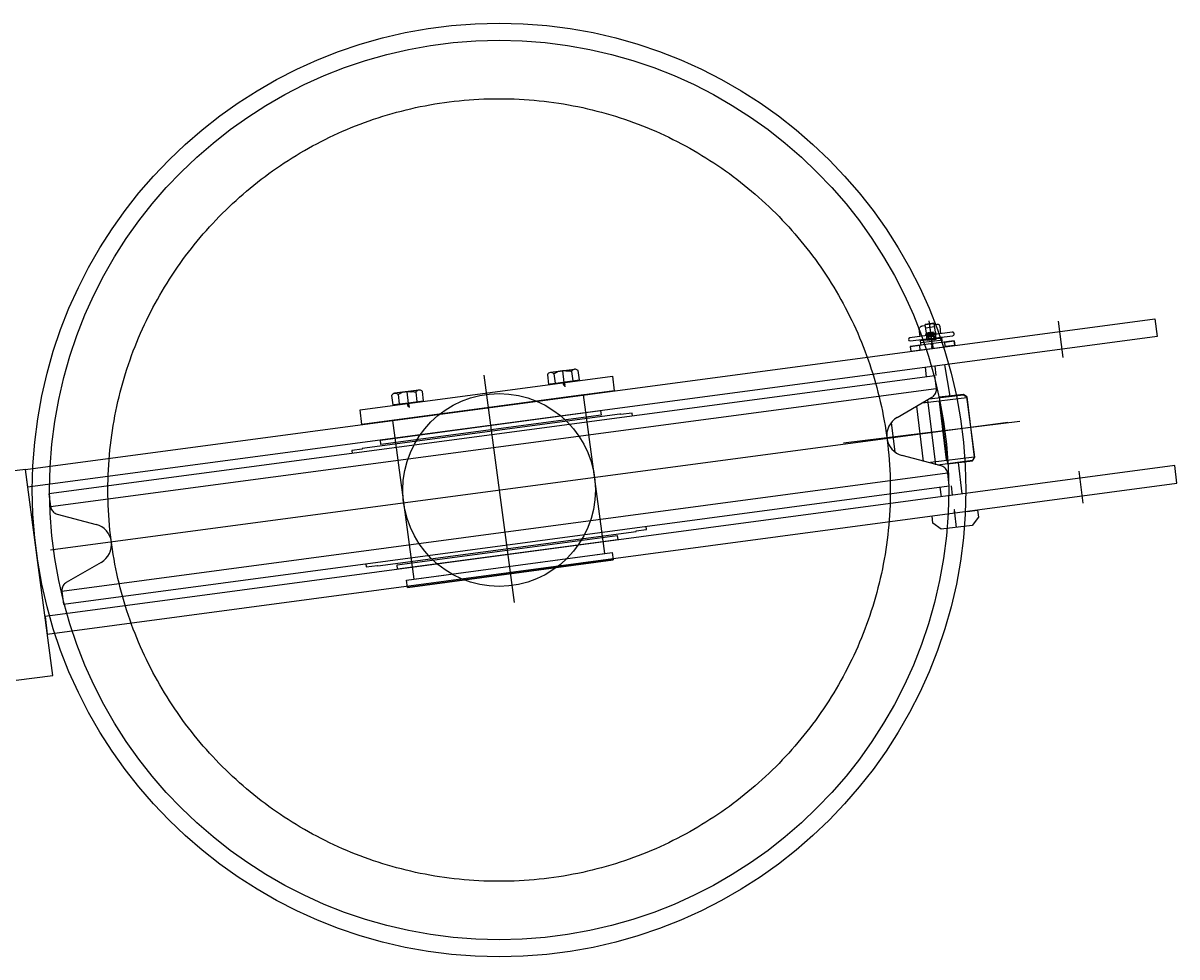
# Model space of a CAD drawing. Extents: x 26250 to 211390, y 12641 to 169243.
# Tile 116 of 132: x 202055 to 202833, y 27525 to 28155. Entities that reach past the tile are written whole.
import ezdxf
from ezdxf.enums import TextEntityAlignment as Align

# ---------------------------------------------------------------- set-up
doc = ezdxf.new("R2010")
doc.units = 0
doc.header["$LTSCALE"] = 212.5
for name, pattern in [('CENTER', [50.5, 30, -9, 2.5, -9]), ('HIDDEN', [12.6, 8.4, -4.2]), ('PHANTOM', [58, 30, -9, 2.5, -5, 2.5, -9])]:
    doc.linetypes.add(name, pattern=pattern)
for name, color, linetype in [('11', 7, 'CONTINUOUS'), ('129', 7, 'CONTINUOUS'), ('6', 14, 'CONTINUOUS'), ('607', 7, 'CONTINUOUS'), ('611', 7, 'CONTINUOUS')]:
    doc.layers.add(name, color=color, linetype=linetype)
doc.styles.get("Standard").update_dxf_attribs({"font": 'txt', "bigfont": 'bigfont'})

# ---------------------------------------------------------------- blocks, each defined once
blk = doc.blocks.new('*G74')
at = {"layer": '129', "color": 7, "linetype": 'CONTINUOUS'}
blk.add_line((202727.52, 27886.44), (202608.42, 27871.81), dxfattribs=at)
blk = doc.blocks.new('*G73')
at = {"layer": '11', "color": 7, "linetype": 'CONTINUOUS'}
for p, q in [((202056.56, 27854.04), (202818.68, 27955.73)), ((202818.68, 27955.73), (202820.14, 27943.82)), ((202681.92, 27946.56), (202653.16, 27942.72)), ((202660.16, 27943.66), (202659.53, 27948.8)), ((202661.86, 27950.92), (202663.64, 27951.14)), ((202663.66, 27951.84), (202669.5, 27952.55)), ((202664.4, 27945.88), (202663.66, 27951.84)), ((202665.33, 27946.02), (202668.31, 27946.41)), ((202669.5, 27952.55), (202670.29, 27946.67)), ((202669.59, 27951.87), (202671.37, 27952.09)), ((202670.29, 27946.67), (202670.9, 27941.71)), ((202673.4, 27950.64), (202674.03, 27945.51)), ((202820.14, 27943.82), (202058.02, 27842.13)), ((202653.42, 27940.74), (202682.21, 27944.27)), ((202683.23, 27940.68), (202653.42, 27937.02)), ((202660.53, 27940.68), (202660.41, 27941.67)), ((202675.36, 27942.66), (202660.48, 27940.83)), ((202660.9, 27937.7), (202660.53, 27940.68)), ((202665, 27940.98), (202664.4, 27945.88)), ((202670.9, 27941.71), (202665, 27940.98)), ((202665.87, 27942.05), (202665.51, 27945.02)), ((202669.96, 27941.57), (202666.98, 27941.21)), ((202669.42, 27945.54), (202669.78, 27942.57)), ((202674.27, 27943.53), (202674.39, 27942.54)), ((202674.39, 27942.54), (202674.76, 27939.56)), ((202683.59, 27937.7), (202683.23, 27940.68)), ((202653.42, 27937.02), (202653.83, 27933.73)), ((202653.83, 27933.73), (202683.59, 27937.7)), ((202664.58, 27916.49), (202663.79, 27922.94)), ((202676.59, 27924.67), (202680.33, 27903.47)), ((202670.1, 27917.24), (202072.27, 27837.47)), ((202282.21, 27894.23), (202452.59, 27916.97)), ((202452.59, 27916.97), (202453.81, 27907.04)), ((202671.15, 27908.7), (202670.1, 27917.24)), ((202073.4, 27828.94), (202671.11, 27908.69)), ((202453.81, 27907.04), (202283.43, 27884.31)), ((202644.61, 27889.05), (202668.17, 27902.71)), ((202661.72, 27898.97), (202691.8, 27902.66)), ((202666.24, 27901.59), (202689.54, 27904.45)), ((202689.54, 27904.45), (202691.76, 27902.98)), ((202691.76, 27902.98), (202696.75, 27862.28)), ((202283.43, 27884.31), (202282.21, 27894.23)), ((202295.95, 27873.87), (202444.6, 27893.71)), ((202444.6, 27893.71), (202444.96, 27890.73)), ((202458.02, 27891.46), (202457.66, 27891.41)), ((202458.07, 27891.04), (202458.02, 27891.46)), ((202465.84, 27891.99), (202458.07, 27891.04)), ((202466.08, 27890.01), (202465.84, 27891.99)), ((202457.66, 27891.41), (202283.56, 27868.18)), ((202444.96, 27890.73), (202296.31, 27870.89)), ((202435.21, 27888.42), (202435.09, 27889.41)), ((202643.26, 27865.72), (202640.82, 27885.6)), ((202283.56, 27868.18), (202283.62, 27867.69)), ((202296.31, 27870.89), (202295.95, 27873.87)), ((202306.23, 27872.22), (202306.35, 27871.22)), ((202283.62, 27867.69), (202276.68, 27866.83)), ((202276.68, 27866.83), (202276.93, 27864.78)), ((202674.34, 27856.41), (202648.04, 27863.41)), ((202696.75, 27862.28), (202667.1, 27858.64)), ((202696.75, 27862.28), (202695.46, 27860.09)), ((202056.44, 27854.02), (202031.62, 27850.97)), ((202074.98, 27714.99), (202056.44, 27854.02)), ((202058.02, 27842.13), (202056.56, 27854.04)), ((202832.03, 27856.62), (202069.66, 27754.9)), ((202695.46, 27860.09), (202672.19, 27856.98)), ((202685.81, 27858.81), (202688.43, 27837.47)), ((202833.49, 27844.71), (202832.03, 27856.62)), ((202678.75, 27851.41), (202081.05, 27771.66)), ((202679.89, 27842.88), (202678.84, 27851.42)), ((202071.13, 27742.99), (202833.49, 27844.71)), ((202072.27, 27837.47), (202073.31, 27828.93)), ((202082.06, 27763.11), (202679.89, 27842.88)), ((202674.52, 27835.6), (202673.72, 27842.06)), ((202077.81, 27823.94), (202104.12, 27816.94)), ((202668.84, 27817.7), (202668.23, 27822.66)), ((202691.99, 27825.58), (202698.94, 27826.43)), ((202699.51, 27821.79), (202695.27, 27816.18)), ((202698.94, 27826.43), (202699.51, 27821.79)), ((202475.47, 27813.51), (202475.22, 27815.57)), ((202674.43, 27813.62), (202668.84, 27817.7)), ((202695.27, 27816.18), (202674.43, 27813.62)), ((202294.13, 27788.89), (202468.6, 27812.16)), ((202307.19, 27789.62), (202455.84, 27809.45)), ((202456.21, 27806.48), (202307.55, 27786.64)), ((202445.93, 27808.13), (202445.81, 27809.12)), ((202455.84, 27809.45), (202456.21, 27806.48)), ((202468.54, 27812.66), (202475.47, 27813.51)), ((202468.6, 27812.16), (202468.54, 27812.66)), ((202107.54, 27791.29), (202083.98, 27777.64)), ((202286.07, 27790.34), (202286.31, 27788.36)), ((202314.22, 27774.42), (202453, 27792.93)), ((202316.94, 27791.93), (202317.06, 27790.94)), ((202453, 27792.93), (202452.88, 27793.92)), ((202286.31, 27788.36), (202294.08, 27789.31)), ((202294.08, 27789.31), (202294.13, 27788.89)), ((202307.55, 27786.64), (202307.19, 27789.62)), ((202314.1, 27775.41), (202314.22, 27774.42)), ((202081.01, 27771.65), (202082.06, 27763.11)), ((202069.66, 27754.9), (202071.13, 27742.99)), ((202050.17, 27711.94), (202074.98, 27714.99))]:
    blk.add_line(p, q, dxfattribs=at)
at = {"layer": '11', "color": 7, "linetype": 'CENTER'}
for p, q in [((202668.24, 27939.34), (202666.41, 27954.22)), ((202756.63, 27929.63), (202753.64, 27954.02)), ((202669.5, 27952.62), (202663.54, 27951.89)), ((202669.83, 27950.14), (202663.87, 27949.41)), ((202666.61, 27951.58), (202668.19, 27938.67)), ((202671.18, 27945.91), (202663.67, 27944.99)), ((202670.64, 27944.04), (202664.69, 27943.31)), ((202665.69, 27943.38), (202667.67, 27943.63)), ((202667.4, 27945.63), (202667.89, 27941.66)), ((202667.67, 27943.63), (202669.65, 27943.87)), ((202668.33, 27938.69), (202667.72, 27943.65)), ((202668.72, 27935.72), (202668.36, 27938.69)), ((202670.02, 27923.79), (202670.81, 27917.33)), ((202365.73, 27917.72), (202386.19, 27764.34)), ((202665.28, 27901.03), (202667.97, 27879.12)), ((202672.97, 27899.76), (202677.79, 27860.48)), ((202073.24, 27799.74), (202719.49, 27885.97)), ((202667.97, 27879.12), (202670.66, 27857.21)), ((202770.18, 27831.18), (202767.51, 27852.93)), ((202681.09, 27843.04), (202681.88, 27836.59)), ((202683.34, 27824.68), (202684.56, 27814.75))]:
    blk.add_line(p, q, dxfattribs=at)
at = {"layer": '11', "color": 7, "linetype": 'HIDDEN'}
for p, q in [((202665.26, 27946.44), (202669.29, 27946.93)), ((202660.63, 27939.68), (202675.52, 27941.51)), ((202669.63, 27944.39), (202665.57, 27943.89)), ((202676.79, 27939.82), (202683.2, 27940.68)), ((202677.14, 27936.91), (202676.79, 27939.82)), ((202683.2, 27940.68), (202683.56, 27937.7)), ((202659.93, 27937.57), (202653.46, 27936.71)), ((202653.46, 27936.71), (202653.83, 27933.73)), ((202653.83, 27933.73), (202660.31, 27934.53)), ((202660.31, 27934.53), (202659.93, 27937.57)), ((202683.56, 27937.7), (202677.14, 27936.91)), ((202433.1, 27904.28), (202304.24, 27887.08)), ((202447.38, 27797.23), (202433.1, 27904.28)), ((202689.51, 27904.69), (202673.13, 27902.68)), ((202673.13, 27902.68), (202678.64, 27857.85)), ((202691.76, 27902.98), (202689.51, 27904.69)), ((202697.18, 27862.34), (202691.76, 27902.98)), ((202657.79, 27896.69), (202662.36, 27859.45)), ((202304.24, 27887.08), (202318.52, 27780.03)), ((202643.26, 27865.72), (202640.82, 27885.6)), ((202695.48, 27859.92), (202697.18, 27862.34)), ((202678.64, 27857.85), (202695.48, 27859.92)), ((202313.62, 27779.38), (202452.34, 27797.89)), ((202452.95, 27792.93), (202314.23, 27774.42)), ((202318.52, 27780.03), (202447.38, 27797.23)), ((202452.34, 27797.89), (202452.95, 27792.93)), ((202314.23, 27774.42), (202313.62, 27779.38))]:
    blk.add_line(p, q, dxfattribs=at)
at = {"layer": '11', "color": 7, "linetype": 'CONTINUOUS'}
for points in [[(202659.53, 27948.8), (202659.63, 27949.08), (202659.77, 27949.38), (202659.94, 27949.67), (202660.16, 27949.96), (202660.42, 27950.22), (202660.7, 27950.44), (202660.99, 27950.63), (202661.29, 27950.77), (202661.58, 27950.87), (202661.86, 27950.92)], [(202665.51, 27945.02), (202665.33, 27946.02)], [(202668.31, 27946.41), (202668.45, 27946.41), (202668.6, 27946.4), (202668.76, 27946.36), (202668.91, 27946.3), (202669.04, 27946.21), (202669.16, 27946.1), (202669.26, 27945.97), (202669.34, 27945.83), (202669.39, 27945.69), (202669.42, 27945.54)], [(202671.37, 27952.09), (202671.65, 27952.13), (202671.93, 27952.12), (202672.21, 27952.07), (202672.47, 27951.97), (202672.72, 27951.83), (202672.94, 27951.64), (202673.12, 27951.42), (202673.25, 27951.17), (202673.35, 27950.91), (202673.4, 27950.64)], [(202682.21, 27944.27), (202682.58, 27944.41), (202682.89, 27944.66), (202683.1, 27944.98), (202683.2, 27945.34), (202683.18, 27945.71), (202683.05, 27946.04), (202682.84, 27946.31), (202682.55, 27946.49), (202682.24, 27946.58), (202681.92, 27946.56)], [(202666.98, 27941.21), (202666.84, 27941.2), (202666.69, 27941.21), (202666.53, 27941.24), (202666.39, 27941.3), (202666.25, 27941.39), (202666.13, 27941.5), (202666.03, 27941.62), (202665.95, 27941.76), (202665.9, 27941.9), (202665.87, 27942.05)], [(202669.78, 27942.57), (202669.96, 27941.57)], [(202668.17, 27902.71), (202668.73, 27903.08), (202669.27, 27903.53), (202669.76, 27904.04), (202670.19, 27904.62), (202670.56, 27905.25), (202670.84, 27905.93), (202671.04, 27906.62), (202671.16, 27907.32), (202671.19, 27908.02), (202671.15, 27908.7)], [(202678.84, 27851.42), (202678.7, 27852.08), (202678.48, 27852.74), (202678.17, 27853.39), (202677.79, 27854.01), (202677.33, 27854.58), (202676.81, 27855.09), (202676.24, 27855.54), (202675.62, 27855.91), (202674.99, 27856.2), (202674.34, 27856.41)], [(202073.31, 27828.93), (202073.46, 27828.27), (202073.68, 27827.6), (202073.98, 27826.96), (202074.37, 27826.34), (202074.82, 27825.77), (202075.34, 27825.25), (202075.92, 27824.81), (202076.53, 27824.44), (202077.16, 27824.15), (202077.81, 27823.94)], [(202083.98, 27777.64), (202083.42, 27777.27), (202082.88, 27776.82), (202082.39, 27776.3), (202081.96, 27775.72), (202081.6, 27775.09), (202081.31, 27774.42), (202081.11, 27773.73), (202081, 27773.02), (202080.96, 27772.33), (202081.01, 27771.65)]]:
    blk.add_lwpolyline(points, dxfattribs=at)
for centre, radius in [((202376.08, 27840.15), 315.01), ((202376.08, 27840.15), 303.38), ((202667.67, 27943.65), 2), ((202376.08, 27840.15), 65)]:
    blk.add_circle(centre, radius, dxfattribs=at)
at = {"layer": '11', "color": 7, "linetype": 'PHANTOM'}
blk.add_circle((202376.08, 27840.15), 264, dxfattribs=at)
at = {"layer": '11', "color": 7, "linetype": 'HIDDEN'}
blk.add_circle((202667.67, 27943.65), 1.85, dxfattribs=at)
at = {"layer": '11', "color": 7, "linetype": 'CONTINUOUS'}
for centre, radius, start, end in [((202653.3, 27941.73), 0.999, 97, -83.52484), ((202651.64, 27876.94), 14, 120.0985, -104.90051), ((202100.52, 27803.41), 14, -59.89905, 75.10181)]:
    blk.add_arc(centre, radius, start, end, dxfattribs=at)
at = {"layer": '607', "color": 7, "linetype": 'CENTER'}
for p, q in [((202418.87, 27920.44), (202419.83, 27912.6)), ((202313.74, 27906.41), (202314.7, 27898.57))]:
    blk.add_line(p, q, dxfattribs=at)
at = {"layer": '611', "color": 7, "linetype": 'CONTINUOUS'}
for p, q in [((202408.66, 27917.93), (202409.44, 27911.61)), ((202427.03, 27921.53), (202410.69, 27919.52)), ((202413.07, 27918.52), (202413.84, 27912.2)), ((202424.97, 27920.11), (202425.75, 27913.79)), ((202430.22, 27914.39), (202429.44, 27920.7)), ((202321.89, 27907.5), (202305.56, 27905.49)), ((202409.44, 27911.61), (202430.22, 27914.39)), ((202410.47, 27911.55), (202410.45, 27911.75)), ((202429.33, 27913.86), (202410.47, 27911.55)), ((202429.28, 27914.26), (202429.33, 27913.86)), ((202303.53, 27903.9), (202304.3, 27897.59)), ((202304.3, 27897.59), (202325.09, 27900.36)), ((202324.19, 27899.84), (202305.34, 27897.52)), ((202307.94, 27904.49), (202308.71, 27898.17)), ((202319.84, 27906.08), (202320.61, 27899.76)), ((202324.15, 27900.23), (202324.19, 27899.84)), ((202325.09, 27900.36), (202324.31, 27906.68)), ((202305.34, 27897.52), (202305.32, 27897.72))]:
    blk.add_line(p, q, dxfattribs=at)
for points in [[(202415.84, 27920.05), (202415.56, 27919.89), (202415.27, 27919.74), (202414.99, 27919.58), (202414.71, 27919.43), (202414.43, 27919.28), (202414.16, 27919.12), (202413.88, 27918.97), (202413.61, 27918.82), (202413.34, 27918.67), (202413.07, 27918.52)], [(202418.87, 27920.46), (202418.56, 27920.41), (202418.26, 27920.37), (202417.96, 27920.33), (202417.65, 27920.28), (202417.35, 27920.24), (202417.05, 27920.2), (202416.74, 27920.16), (202416.44, 27920.12), (202416.14, 27920.09), (202415.84, 27920.05)], [(202421.97, 27920.29), (202421.66, 27920.36), (202421.35, 27920.41), (202421.03, 27920.45), (202420.72, 27920.49), (202420.41, 27920.51), (202420.1, 27920.52), (202419.79, 27920.52), (202419.48, 27920.51), (202419.17, 27920.49), (202418.87, 27920.46)], [(202424.97, 27920.11), (202424.67, 27920.17), (202424.37, 27920.23), (202424.07, 27920.28), (202423.77, 27920.31), (202423.47, 27920.34), (202423.17, 27920.35), (202422.87, 27920.35), (202422.57, 27920.34), (202422.27, 27920.32), (202421.97, 27920.29)], [(202429.44, 27920.7), (202429.04, 27921.05), (202428.59, 27921.32), (202428.09, 27921.5), (202427.57, 27921.58), (202427.04, 27921.56), (202426.53, 27921.44), (202426.05, 27921.22), (202425.62, 27920.92), (202425.26, 27920.54), (202424.97, 27920.11)], [(202324.31, 27906.68), (202323.91, 27907.03), (202323.45, 27907.29), (202322.95, 27907.47), (202322.43, 27907.55), (202321.91, 27907.53), (202321.39, 27907.41), (202320.92, 27907.19), (202320.49, 27906.89), (202320.12, 27906.52), (202319.84, 27906.08)], [(202310.71, 27906.02), (202310.42, 27905.87), (202310.14, 27905.71), (202309.86, 27905.56), (202309.58, 27905.4), (202309.3, 27905.25), (202309.02, 27905.1), (202308.75, 27904.94), (202308.48, 27904.79), (202308.2, 27904.64), (202307.94, 27904.49)], [(202313.73, 27906.43), (202313.43, 27906.38), (202313.13, 27906.34), (202312.82, 27906.3), (202312.52, 27906.26), (202312.21, 27906.21), (202311.91, 27906.17), (202311.61, 27906.14), (202311.31, 27906.1), (202311.01, 27906.06), (202310.71, 27906.02)], [(202316.84, 27906.26), (202316.53, 27906.33), (202316.21, 27906.38), (202315.9, 27906.43), (202315.59, 27906.46), (202315.27, 27906.48), (202314.96, 27906.49), (202314.65, 27906.49), (202314.35, 27906.48), (202314.04, 27906.46), (202313.73, 27906.43)], [(202319.84, 27906.08), (202319.54, 27906.15), (202319.24, 27906.2), (202318.94, 27906.25), (202318.64, 27906.29), (202318.34, 27906.31), (202318.04, 27906.32), (202317.74, 27906.33), (202317.44, 27906.32), (202317.14, 27906.3), (202316.84, 27906.26)]]:
    blk.add_lwpolyline(points, dxfattribs=at)
for centre, start in [((202411.08, 27916.63), 43.51365), ((202305.94, 27902.6), 43.47573)]:
    blk.add_arc(centre, 2.74, start, 151.7374, dxfattribs=at)
at = {"layer": '129', "color": 7, "linetype": 'CONTINUOUS'}
blk.add_blockref('*G74', (0, 0), dxfattribs=at)
at = {"layer": '6', "color": 14, "linetype": 'CONTINUOUS', "oblique": 15, "width": 0.675}
for s, height, p in [('SHB A17', 0.5, (202668.66, 27936.18)), ('34051099', 0.5, (202669.37, 27935.94)), ('M12x20', 0.5, (202420.2, 27910.44)), ('30746499', 0.5, (202420.95, 27909.85)), ('M12x20', 0.5, (202315.07, 27896.41)), ('30746499', 0.5, (202315.82, 27895.83)), ('10080812', 0.2, (202683.46, 27824.76)), ('SG-BOLZEN 15X128', 0.2, (202683.79, 27824.8))]:
    blk.add_text(s, height=height, rotation=97.6, dxfattribs=at).set_placement(p, align=Align.BOTTOM_LEFT)

msp = doc.modelspace()

# ---------------------------------------------------------------- block references
at = {"layer": '11', "color": 7, "linetype": 'CONTINUOUS'}
msp.add_blockref('*G73', (0, 0), dxfattribs=at)

doc.saveas('drawing.dxf')
